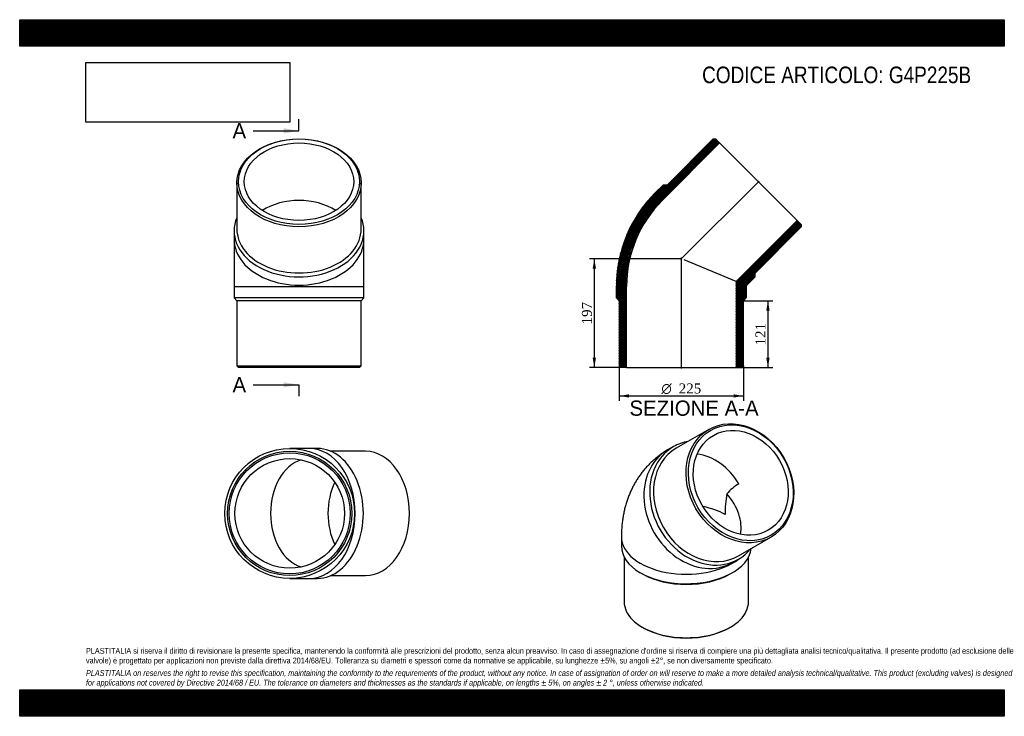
# Model space of a CAD drawing. Header units: millimetres. Extents: x 0 to 1782, y 0 to 1260.
import ezdxf
from ezdxf.enums import TextEntityAlignment as Align
from ezdxf.lldxf.tags import DXFTag

# ---------------------------------------------------------------- set-up
doc = ezdxf.new("R2010")
doc.units = ezdxf.units.MM
doc.header["$LTSCALE"] = 6
for name, color, linetype in [('Default', 7, 'Continuous'), ('DV4_Default', 7, 'Continuous'), ('G4P225B', 7, 'Continuous')]:
    doc.layers.add(name, color=color, linetype=linetype)
doc.styles.add('SEACAD_Solid_Edge_ANSI', font='seans.ttf')
doc.styles.add('SEACAD_Solid_Edge_ANSI1_Symbols', font='semeca1.ttf')
doc.styles.add('SEACAD_Times_New_Roman', font='times.ttf')
tags = doc.linetypes.add('CENTER2', pattern=[28.575, 19.05, -3.175, 3.175, -3.175]).pattern_tags.tags
tags[10:11] = [DXFTag(74, 4), DXFTag(75, 0), DXFTag(340, '0'), DXFTag(46, 0.0), DXFTag(50, 0.0), DXFTag(44, 0.0), DXFTag(45, 0.0)]
tags[8:9] = [DXFTag(74, 4), DXFTag(75, 0), DXFTag(340, '0'), DXFTag(46, 0.0), DXFTag(50, 0.0), DXFTag(44, 0.0), DXFTag(45, 0.0)]
tags[6:7] = [DXFTag(74, 4), DXFTag(75, 0), DXFTag(340, '0'), DXFTag(46, 0.0), DXFTag(50, 0.0), DXFTag(44, 0.0), DXFTag(45, 0.0)]
tags[4:5] = [DXFTag(74, 4), DXFTag(75, 0), DXFTag(340, '0'), DXFTag(46, 0.0), DXFTag(50, 0.0), DXFTag(44, 0.0), DXFTag(45, 0.0)]
doc.dimstyles.new('ANSImm', dxfattribs={"dimtxt": 18, "dimasz": 18, "dimexe": 9, "dimexo": 0, "dimgap": 4.5, "dimtad": 1, "dimdsep": 46, "dimtxsty": 'SEACAD_Times_New_Roman', "dimblk1": '_SE_FILLED', "dimblk2": '_SE_FILLED', "dimsah": 1, "dimcen": 9, "dimazin": 0, "dimtfac": 0.85, "dimtdec": 3, "dimtofl": 0, "dimtmove": 0, "dimatfit": 3, "dimfxl": 1, "dimarcsym": 0})
picture_1 = doc.add_image_def('image1.jpg', size_in_pixel=(4302, 1260))

# ---------------------------------------------------------------- blocks, each defined once
blk = doc.blocks.new('SE')
at = {"layer": 'G4P225B', "color": 7, "linetype": 'Continuous'}
for p, q in [((1247.2, 519), (1188.2, 484.9)), ((1183.2, 487.8), (1172.7, 481.7)), ((1089, 324.7), (1089, 307.6)), ((1300.7, 290), (1359.7, 324.1)), ((1094, 288), (1094, 207.1)), ((1319, 207.1), (1319, 288)), ((1290.2, 278.2), (1300.7, 284.3)), ((1123.4, 259.6), (1126.9, 257.5)), ((1286, 257.5), (1289.6, 259.6)), ((1126.9, 161.2), (1129.1, 160)), ((1283.9, 160), (1286, 161.2))]:
    blk.add_line(p, q, dxfattribs=at)
for centre, radius, start, end in [((1344.8, 346.4), 85.7, 120.2644, 139.2189), ((1482, 365.7), 205.4, 169.7222, 180.1554)]:
    blk.add_arc(centre, radius, start, end, dxfattribs=at)
for centre, major_axis in [((1303.5, 421.5), (56.3, -97.4)), ((1305, 422.4), (-54.8, 94.8)), ((1305, 422.4), (49.6, -85.8))]:
    blk.add_ellipse(centre, major_axis=major_axis, ratio=0.816497, dxfattribs=at)
for centre, major_axis, ratio, start_param, end_param in [((1231.5, 380), (-58.8, 101.8), 0.816497, 0, 3.141593), ((1244.5, 387.5), (56.3, -97.4), 0.816497, 3.141593, 6.283185), ((1242, 386), (-58.8, 101.8), 0.816497, 0, 3.434367), ((1242, 386), (-58.8, 101.8), 0.816497, 5.990411, 6.283185), ((1231.5, 380), (49.6, -85.8), 0.816497, 1.570796, 2.589531), ((1206.5, 365.5), (-91.6, 52.9), 0.717439, 3.372468, 4.271477), ((1206.5, 324.7), (99.1, 0), 0.57735, 0.785398, 1.262829), ((1206.5, 324.7), (117.5, 0), 0.57735, 3.141602, 5.648476), ((1206.5, 307.6), (117.5, 0), 0.57735, 3.141593, 6.220856), ((1206.5, 303.5), (112.5, 0), 0.57735, 3.926991, 5.497787), ((1206.5, 207.1), (-112.5, 0), 0.57735, 0, 3.141593), ((1206.5, 204.7), (-109.5, 0), 0.57735, 0.785398, 2.356195)]:
    blk.add_ellipse(centre, major_axis=major_axis, ratio=ratio, start_param=start_param, end_param=end_param, dxfattribs=at)
blk.add_open_spline([(1172.7, 481.7), (1170.3, 480.3), (1166.2, 477.8), (1159.8, 473.4), (1153.8, 469), (1148, 464.2), (1142.5, 459.1), (1137.2, 453.8), (1132.1, 448.3), (1127.3, 442.5), (1122.8, 436.4), (1118.5, 430.2), (1114.5, 423.7), (1110.8, 417.1), (1107.3, 410.2), (1104.1, 403.1), (1101.2, 395.8), (1098.6, 388.4), (1096.3, 380.8), (1094.4, 373), (1092.7, 365), (1091.3, 356.8), (1090.2, 348.5), (1089.5, 340.1), (1089.1, 332), (1089, 327.2), (1089, 324.7)], degree=3, knots=[0, 0, 0, 0, 0.041826, 0.081926, 0.121982, 0.162021, 0.202074, 0.242171, 0.282342, 0.322621, 0.363041, 0.403637, 0.444447, 0.485507, 0.526857, 0.568536, 0.610583, 0.653036, 0.695932, 0.7393, 0.783165, 0.827544, 0.872439, 0.917842, 0.963727, 1, 1, 1, 1], dxfattribs=at)
blk = doc.blocks.new('SE1')
at = {"layer": 'G4P225B', "color": 7, "linetype": 'Continuous'}
for p, q in [((393, 964.8), (393, 881.4)), ((618, 881.4), (618, 964.8)), ((388, 877.9), (388, 863)), ((623, 863), (623, 877.9)), ((388, 863), (388, 777.7)), ((623, 777.7), (623, 863)), ((388, 777.7), (623, 777.7)), ((388, 777.7), (388, 756.7)), ((623, 756.7), (623, 777.7)), ((623, 756.7), (388, 756.7)), ((388, 756.7), (393, 751.7)), ((618, 751.7), (393, 751.7)), ((393, 751.7), (393, 633.7)), ((618, 751.7), (623, 756.7)), ((618, 633.7), (618, 751.7)), ((393, 633.7), (618, 633.7)), ((393, 633.7), (396, 630.7)), ((615, 630.7), (396, 630.7)), ((615, 630.7), (618, 633.7))]:
    blk.add_line(p, q, dxfattribs=at)
for centre, major_axis in [((505.5, 964.8), (-112.5, 0)), ((505.5, 967), (-109.5, 0)), ((505.5, 967), (-99.1, 0))]:
    blk.add_ellipse(centre, major_axis=major_axis, ratio=0.707107, dxfattribs=at)
for centre, major_axis, start_param, end_param in [((505.5, 863), (99.1, 0), 0.835564, 2.306028), ((505.5, 877.9), (117.5, 0), 2.848818, 6.283185), ((505.5, 877.9), (117.5, 0), 0, 0.292775), ((505.5, 881.4), (-112.5, 0), 0, 3.141593), ((505.5, 863), (-117.5, 0), 0, 3.141593)]:
    blk.add_ellipse(centre, major_axis=major_axis, ratio=0.707107, start_param=start_param, end_param=end_param, dxfattribs=at)
blk = doc.blocks.new('SE2')
at = {"layer": 'G4P225B', "color": 7, "linetype": 'Continuous'}
for p, q in [((524.1, 484.5), (488.7, 484.5)), ((538.9, 484.5), (524.1, 484.5)), ((625.9, 479.5), (562.9, 479.5)), ((488.7, 249.5), (524.1, 249.5)), ((524.1, 249.5), (538.9, 249.5)), ((562.9, 254.5), (625.9, 254.5))]:
    blk.add_line(p, q, dxfattribs=at)
for radius in [117.5, 112.5, 109.5, 99.1]:
    blk.add_circle((488.7, 367), radius, dxfattribs=at)
for centre, major_axis, start_param, end_param in [((524.1, 367), (0, 117.5), 3.141593, 6.283185), ((538.9, 367), (0, -117.5), 0, 3.141593), ((524.1, 367), (0, -99.1), 3.352132, 6.072646), ((625.9, 367), (0, 112.5), 3.141593, 6.283185), ((628, 367), (0, -99.1), 4.10899, 5.315788)]:
    blk.add_ellipse(centre, major_axis=major_axis, ratio=0.707107, start_param=start_param, end_param=end_param, dxfattribs=at)
blk = doc.blocks.new('SE4')
at = {"color": 7, "linetype": 'Continuous', "style": 'SEACAD_Solid_Edge_ANSI'}
blk.add_text('A', height=27.6, dxfattribs=at).set_placement((385.2, 1072.9), align=Align.TOP_LEFT)
blk = doc.blocks.new('SE5')
at = {"color": 7, "linetype": 'Continuous', "style": 'SEACAD_Solid_Edge_ANSI'}
blk.add_text('A', height=27.6, dxfattribs=at).set_placement((385.2, 613.5), align=Align.TOP_LEFT)
blk = doc.blocks.new('SEANNOT_GROUP')
at = {"linetype": 'Continuous'}
blk.add_hatch(color=7, dxfattribs=at).paths.add_polyline_path([(477.9, 1054.5), (505.5, 1059.1), (477.9, 1063.7)])
at = {"color": 7, "linetype": 'Continuous'}
blk.add_lwpolyline([(422.7, 1059.1), (505.5, 1059.1)], dxfattribs=at)
blk = doc.blocks.new('SEANNOT_GROUP1')
at = {"linetype": 'Continuous'}
blk.add_hatch(color=7, dxfattribs=at).paths.add_polyline_path([(477.9, 595.1), (505.5, 599.7), (477.9, 604.3)])
at = {"color": 7, "linetype": 'Continuous'}
blk.add_lwpolyline([(422.7, 599.7), (505.5, 599.7)], dxfattribs=at)
blk = doc.blocks.new('SE3')
at = {"layer": 'Default', "color": 7, "linetype": 'CENTER2'}
for p, q in [((505.5, 1059.1), (505.5, 1079.8)), ((505.5, 599.7), (505.5, 579))]:
    blk.add_line(p, q, dxfattribs=at)
at = {"layer": 'Default', "color": 7, "linetype": 'CENTER2', "const_width": 0.0001}
blk.add_lwpolyline([(505.5, 1059.1), (505.5, 599.7)], dxfattribs=at)
at = {"layer": 'Default'}
for name in ['SE4', 'SEANNOT_GROUP', 'SE5', 'SEANNOT_GROUP1']:
    blk.add_blockref(name, (0, 0), dxfattribs=at)
blk = doc.blocks.new('SE6')
at = {"layer": 'G4P225B', "linetype": 'Continuous'}
h = blk.add_hatch(dxfattribs=at)
h.set_pattern_fill('LINE', scale=0.629921, angle=65, style=0)
edge = h.paths.add_edge_path()
edge.add_line((1171.7, 960.9), (1164.7, 960.9))
edge.add_line((1164.7, 960.9), (1149.8, 946.1))
edge.add_arc((1318.2, 777.7), 238.2, 135, 180)
edge.add_line((1080, 777.7), (1080, 756.7))
edge.add_line((1080, 756.7), (1085, 751.7))
edge.add_line((1085, 751.7), (1085, 633.7))
edge.add_line((1085, 633.7), (1088, 630.7))
edge.add_line((1088, 630.7), (1098.4, 630.7))
edge.add_line((1098.4, 630.7), (1098.4, 777.7))
edge.add_arc((1318.2, 777.7), 219.8, 135, 180, ccw=False)
edge.add_line((1162.8, 933.1), (1266.8, 1037))
edge.add_line((1266.8, 1037), (1259.4, 1044.4))
edge.add_line((1259.4, 1044.4), (1255.2, 1044.4))
edge.add_line((1255.2, 1044.4), (1171.7, 960.9))
h = blk.add_hatch(dxfattribs=at)
h.set_pattern_fill('LINE', scale=0.629921, angle=65, style=0)
edge = h.paths.add_edge_path()
edge.add_line((1330.8, 794.8), (1330.8, 801.8))
edge.add_line((1330.8, 801.8), (1414.3, 885.3))
edge.add_line((1414.3, 885.3), (1414.3, 889.5))
edge.add_line((1414.3, 889.5), (1406.9, 896.9))
edge.add_line((1406.9, 896.9), (1296.6, 786.6))
edge.add_line((1296.6, 786.6), (1296.6, 630.7))
edge.add_line((1296.6, 630.7), (1307, 630.7))
edge.add_line((1307, 630.7), (1310, 633.7))
edge.add_line((1310, 633.7), (1310, 751.7))
edge.add_line((1310, 751.7), (1315, 756.7))
edge.add_line((1315, 756.7), (1315, 777.7))
edge.add_arc((1318.2, 777.7), 3.21, 135, 180, ccw=False)
edge.add_line((1316, 779.9), (1330.8, 794.8))
at = {"layer": 'DV4_Default', "color": 7, "linetype": 'CENTER2'}
for p, q in [((1196.2, 826.4), (1338.1, 968.2)), ((1197.5, 628.9), (1197.5, 829.8))]:
    blk.add_line(p, q, dxfattribs=at)
at = {"layer": 'G4P225B', "color": 7, "linetype": 'Continuous'}
for p, q in [((1162.8, 933.1), (1266.8, 1037)), ((1255.2, 1044.4), (1171.7, 960.9)), ((1255.2, 1044.4), (1259.4, 1044.4)), ((1266.8, 1037), (1259.4, 1044.4)), ((1266.8, 1037), (1406.9, 896.9)), ((1149.8, 946.1), (1164.7, 960.9)), ((1171.7, 960.9), (1164.7, 960.9)), ((1406.9, 896.9), (1296.6, 786.6)), ((1414.3, 889.5), (1406.9, 896.9)), ((1330.8, 801.8), (1414.3, 885.3)), ((1414.3, 889.5), (1414.3, 885.3)), ((1296.6, 786.6), (1202.3, 825.7)), ((1296.6, 786.6), (1296.6, 630.7)), ((1330.8, 794.8), (1316, 779.9)), ((1330.8, 794.8), (1330.8, 801.8)), ((1080, 756.7), (1080, 777.7)), ((1098.4, 630.7), (1098.4, 777.7)), ((1315, 777.7), (1315, 756.7)), ((1080, 756.7), (1085, 751.7)), ((1085, 751.7), (1085, 633.7)), ((1310, 751.7), (1315, 756.7)), ((1310, 633.7), (1310, 751.7)), ((1088, 630.7), (1085, 633.7)), ((1098.4, 630.7), (1088, 630.7)), ((1098.4, 630.7), (1296.6, 630.7)), ((1307, 630.7), (1296.6, 630.7)), ((1310, 633.7), (1307, 630.7))]:
    blk.add_line(p, q, dxfattribs=at)
for radius in [238.2, 219.8, 3.21]:
    blk.add_arc((1318.2, 777.7), radius, 135, 180, dxfattribs=at)
blk = doc.blocks.new('DMBLK123')
at = {"layer": 'Default', "linetype": 'Continuous'}
for points in [[(1357.2, 733.7), (1354.2, 751.7), (1351.2, 733.7)], [(1357.2, 648.7), (1351.2, 648.7), (1354.2, 630.7)]]:
    blk.add_hatch(color=7, dxfattribs=at).paths.add_polyline_path(points)
at = {"layer": 'Default', "color": 7, "linetype": 'Continuous'}
for p, q in [((1310, 751.7), (1363.2, 751.7)), ((1354.2, 751.7), (1354.2, 630.7)), ((1296.6, 630.7), (1363.2, 630.7))]:
    blk.add_line(p, q, dxfattribs=at)
at = {"layer": 'Default', "color": 7, "linetype": 'Continuous', "style": 'SEACAD_Times_New_Roman'}
blk.add_text('121', height=18, rotation=90, dxfattribs=at).set_placement((1331.7, 670.7), align=Align.TOP_LEFT)
blk = doc.blocks.new('_SE_FILLED')
at = {"color": 0}
blk.add_line((0, 0), (-1, 0), dxfattribs=at)
blk.add_solid([(0, 0), (-1, -0.1665), (-1, 0.1665), (0, 0)], dxfattribs=at)
blk = doc.blocks.new('DMBLK124')
at = {"layer": 'Default', "linetype": 'Continuous'}
for points in [[(1037, 809.7), (1043, 809.7), (1040, 827.7)], [(1037, 648.7), (1040, 630.7), (1043, 648.7)]]:
    blk.add_hatch(color=7, dxfattribs=at).paths.add_polyline_path(points)
at = {"layer": 'Default', "color": 7, "linetype": 'Continuous'}
for p, q in [((1197.5, 827.7), (1031, 827.7)), ((1040, 827.7), (1040, 630.7)), ((1098.4, 630.7), (1031, 630.7))]:
    blk.add_line(p, q, dxfattribs=at)
at = {"layer": 'Default', "color": 7, "linetype": 'Continuous', "style": 'SEACAD_Times_New_Roman'}
blk.add_text('197', height=18, rotation=90, dxfattribs=at).set_placement((1017.5, 708.7), align=Align.TOP_LEFT)
blk = doc.blocks.new('GDimGGroup')
at = {"layer": 'Default', "linetype": 'Continuous'}
for points in [[(1103, 576.5), (1103, 582.5), (1085, 579.5)], [(1292, 576.5), (1310, 579.5), (1292, 582.5)]]:
    blk.add_hatch(color=7, dxfattribs=at).paths.add_polyline_path(points)
at = {"layer": 'Default', "color": 7, "linetype": 'Continuous'}
for p, q in [((1085, 633.7), (1085, 570.5)), ((1310, 633.7), (1310, 570.5)), ((1085, 579.5), (1310, 579.5))]:
    blk.add_line(p, q, dxfattribs=at)
for s, style, p in [('O', 'SEACAD_Solid_Edge_ANSI1_Symbols', (1161.4, 602)), ('225', 'SEACAD_Times_New_Roman', (1192.7, 602))]:
    blk.add_text(s, height=18, dxfattribs=dict(at, style=style)).set_placement(p, align=Align.TOP_LEFT)

msp = doc.modelspace()

# ---------------------------------------------------------------- hatches: boundary and pattern name
at = {"layer": 'Default', "linetype": 'Continuous'}
h = msp.add_hatch(dxfattribs=at)
h.set_pattern_fill('LINE', scale=0.629921, angle=45, style=0)
h.paths.add_polyline_path([(1782, 1212), (1782, 1260), (0, 1260), (0, 1212)])
for points in [[(1782, 1212), (1782, 1260), (0, 1260), (0, 1212)], [(1782, 0), (1782, 48), (0, 48), (0, 0)]]:
    msp.add_hatch(color=7, dxfattribs=at).paths.add_polyline_path(points)
h = msp.add_hatch(dxfattribs=at)
h.set_pattern_fill('LINE', scale=0.629921, angle=45, style=0)
h.paths.add_polyline_path([(1782, 0), (1782, 48), (0, 48), (0, 0)])

# ---------------------------------------------------------------- linework, layer by layer
at = {"layer": 'Default', "color": 7, "linetype": 'Continuous'}
for p, q in [((0, 1260), (1782, 1260)), ((0, 1212), (0, 1260)), ((1782, 1260), (1782, 1212)), ((1782, 1212), (0, 1212)), ((0, 48), (1782, 48)), ((0, 0), (0, 48)), ((1782, 48), (1782, 0)), ((1782, 0), (0, 0))]:
    msp.add_line(p, q, dxfattribs=at)

# ---------------------------------------------------------------- block references
at = {"layer": 'Default'}
for name in ['SE3', 'SE1', 'SE6', 'GDimGGroup', 'SE', 'SE2']:
    msp.add_blockref(name, (0, 0), dxfattribs=at)

# ---------------------------------------------------------------- texts
at = {"layer": 'Default', "color": 7, "linetype": 'Continuous', "style": 'SEACAD_Solid_Edge_ANSI'}
msp.add_text('SEZIONE A-A', height=27.6, dxfattribs=at).set_placement((1103.594, 571.195), align=Align.TOP_LEFT)
at = {"layer": 'Default', "attachment_point": 1}
for s, insert, char_height, width in [('{\\fArial Narrow|b0||i0||c0|p34;\\C7;\\H30.;\\W1.;CODICE ARTICOLO: G4P225B}', (1235.073, 1175.208), 30, 516.00223), ("{\\fArial Narrow|b0||i0||c0|p34;\\C7;\\H10.5;\\W1.;PLASTITALIA si riserva il diritto di revisionare la presente specifica, mantenendo la conformità alle prescrizioni del prodotto, senza alcun preavviso. In caso di assegnazione d'ordine si riserva di compiere una più dettagliata analisi tecnico/qualitativa. Il presente prodotto (ad esclusione delle \\P}{\\fArial Narrow|b0||i0||c0|p34;\\C7;\\H10.5;\\W1.;valvole) è progettato per applicazioni non previste dalla direttiva 2014/68/EU. Tolleranza su diametri e spessori come da normative se applicabile, su lunghezze ±5%, su angoli ±2°, se non diversamente specificato.\\P}{\\fArial Narrow|b0||i0||c0|p34;\\C7;\\H3.;\\W1.;   \\P}{\\fArial Narrow|b0||i1||c0|p34;\\C7;\\H10.5;\\W1.;PLASTITALIA on reserves the right to revise this specification, maintaining the conformity to the requirements of the product, without any notice. In case of assignation of order on will reserve to make a more detailed analysis technical/qualitative. This product (excluding valves) is designed \\P}{\\fArial Narrow|b0||i1||c0|p34;\\C7;\\H10.5;\\W1.;for applications not covered by Directive 2014/68 / EU. The tolerance on diameters and thicknesses as the standards if applicable, on lengths ± 5%, on angles ± 2 °, unless otherwise indicated.\\P}", (120, 123.614), 10.5, 1542)]:
    msp.add_mtext(s, dxfattribs=dict(at, insert=insert, char_height=char_height, width=width))

# ---------------------------------------------------------------- dimensions: what is measured, and where the dimension line sits
at = {"layer": 'Default', "color": 7, "linetype": 'Continuous'}
for base, p1, p2, picture, middle in [((1039.992, 630.652), (1197.534, 827.652), (1098.434, 630.652), 'DMBLK124', (1039.992, 729.152)), ((1354.184, 630.652), (1310.034, 751.652), (1296.634, 630.652), 'DMBLK123', (1354.184, 691.152))]:
    dim = msp.add_linear_dim(base=base, p1=p1, p2=p2, angle=90, text='\\A1;<>', dimstyle='ANSImm', dxfattribs=at)
    dim.commit()
    dim.dimension.update_dxf_attribs({"geometry": picture, "text_midpoint": middle, "dimtype": 160})

# ---------------------------------------------------------------- pictures from other files: only their frames are drawn
image = msp.add_image(picture_1, insert=(120, 1074.619), size_in_units=(368.743, 108))
image.dxf.flags = 7

doc.saveas('drawing.dxf')
